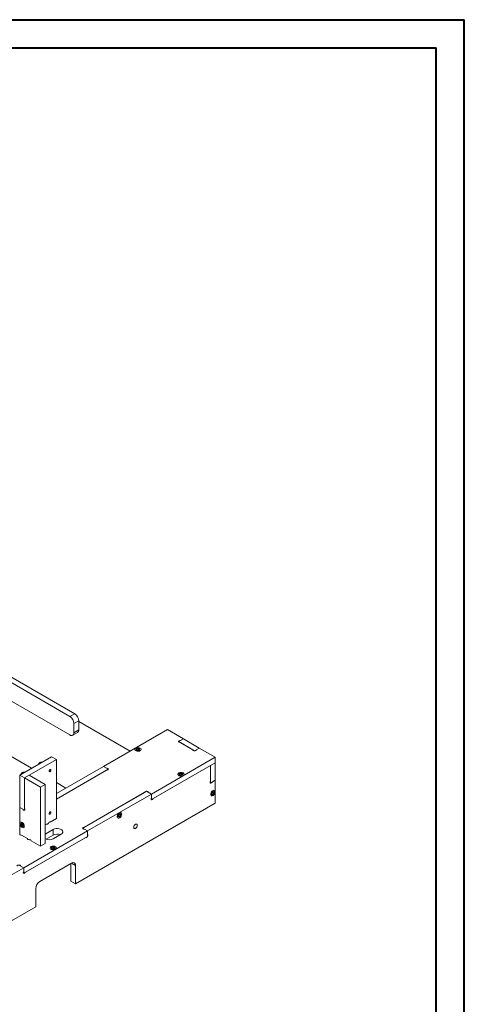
# Model space of a CAD drawing. Header units: millimetres. Extents: x 0 to 210, y 0 to 297.
# Tile 10 of 10: x 131 to 210, y 123 to 297. Entities that reach past the tile are written whole.
import ezdxf

# ---------------------------------------------------------------- set-up
doc = ezdxf.new("R2010")
doc.units = ezdxf.units.MM

msp = doc.modelspace()

# ---------------------------------------------------------------- linework, layer by layer
at = {"color": 7, "linetype": 'Continuous', "lineweight": 40}
for p, q in [((0.08, 297.21), (210.08, 297.21)), ((210.08, 0.21), (210.08, 297.21)), ((210.08, 292.21), (210.08, 297.21)), ((10.08, 292.21), (205.08, 292.21)), ((205.08, 5.21), (205.08, 292.21))]:
    msp.add_line(p, q, dxfattribs=at)
at = {"color": 7, "linetype": 'Continuous', "lineweight": 15}
for p, q in [((126.38, 181.7), (140.22, 173.68)), ((127.22, 182.19), (141.07, 174.17)), ((140.22, 170.42), (124.12, 179.74)), ((116.47, 174.31), (133.44, 164.52)), ((141.07, 174.17), (140.22, 173.68)), ((141.78, 172.95), (140.93, 172.46)), ((141.78, 172.95), (141.78, 171.31)), ((141.78, 172.8), (150.87, 167.56)), ((140.93, 172.46), (140.93, 170.83)), ((141.78, 171.31), (140.93, 170.83)), ((157.48, 171.38), (146.17, 164.84)), ((160.31, 169.74), (157.48, 171.38)), ((140.72, 170.37), (141.57, 170.86)), ((160.31, 169.74), (159.46, 169.25)), ((159.78, 169.44), (160.31, 169.74)), ((160.31, 169.74), (163.14, 168.11)), ((152.07, 167.97), (152.01, 167.83)), ((152.01, 167.83), (152.19, 167.72)), ((152.32, 168.01), (152.07, 167.97)), ((152.07, 167.79), (152.07, 167.97)), ((152.32, 167.76), (152.16, 167.74)), ((152.19, 167.72), (152.43, 167.76)), ((152.5, 167.9), (152.32, 168.01)), ((152.32, 167.76), (152.32, 168.01)), ((152.34, 167.75), (152.32, 167.76)), ((152.43, 167.76), (152.5, 167.9)), ((159.46, 169.25), (162.29, 167.62)), ((161.97, 167.8), (159.78, 169.07)), ((163.14, 168.11), (162.29, 167.62)), ((163.14, 168.11), (162.61, 167.8)), ((165.97, 166.48), (163.14, 168.11)), ((136.98, 166.56), (131.32, 163.29)), ((137.83, 166.07), (132.17, 162.81)), ((137.83, 166.07), (136.98, 166.56)), ((137.83, 155.62), (137.83, 166.07)), ((154.66, 159.95), (165.97, 166.48)), ((165.97, 166.48), (165.97, 165.5)), ((137.83, 160.03), (146.17, 164.84)), ((137.83, 159.05), (147.02, 164.35)), ((146.7, 164.17), (137.83, 159.05)), ((146.17, 164.84), (146.7, 164.54)), ((146.17, 164.84), (147.02, 164.35)), ((154.66, 158.97), (165.97, 165.5)), ((154.98, 159.15), (165.12, 165.01)), ((165.97, 165.5), (165.12, 165.01)), ((165.12, 165.01), (165.12, 162.27)), ((165.12, 165.01), (165.12, 161.9)), ((165.97, 165.5), (165.97, 162.39)), ((132.17, 162.81), (131.32, 163.29)), ((131.32, 163.29), (131.32, 157.58)), ((132.17, 162.81), (133.02, 163.29)), ((132.17, 162.81), (132.17, 157.46)), ((135, 161.17), (132.17, 162.81)), ((132.17, 162.81), (132.17, 157.09)), ((135.85, 161.66), (133.02, 163.29)), ((159.71, 163.56), (159.64, 163.42)), ((159.64, 163.42), (159.82, 163.31)), ((159.95, 163.6), (159.71, 163.56)), ((159.71, 163.38), (159.71, 163.56)), ((159.95, 163.35), (159.8, 163.33)), ((159.82, 163.31), (160.07, 163.35)), ((160.13, 163.49), (159.95, 163.6)), ((159.95, 163.35), (159.95, 163.6)), ((159.98, 163.34), (159.95, 163.35)), ((160.07, 163.35), (160.13, 163.49)), ((165.97, 162.39), (165.12, 161.9)), ((165.44, 162.09), (165.97, 162.39)), ((165.97, 162.39), (165.97, 158.31)), ((135, 161.17), (135.85, 161.66)), ((135, 150.72), (135, 161.17)), ((135.85, 151.21), (135.85, 161.66)), ((137.83, 161.99), (139.52, 161.01)), ((142.49, 153.9), (153.81, 160.44)), ((142.81, 154.09), (153.49, 160.25)), ((143.34, 153.41), (154.66, 159.95)), ((153.81, 160.44), (154.66, 159.95)), ((154.13, 160.25), (154.66, 159.95)), ((154.66, 159.95), (154.66, 159.34)), ((154.66, 159.95), (154.66, 158.97)), ((165.55, 160.32), (165.39, 160.12)), ((165.39, 160.09), (165.49, 160.22)), ((165.39, 160.12), (165.39, 159.91)), ((165.39, 159.99), (165.55, 159.9)), ((165.39, 159.91), (165.55, 159.9)), ((165.49, 160.22), (165.49, 160.25)), ((165.49, 160.22), (165.7, 160.09)), ((165.7, 160.3), (165.55, 160.32)), ((165.55, 159.9), (165.7, 160.09)), ((165.7, 160.09), (165.7, 160.3)), ((131.32, 157.58), (131.32, 152.84)), ((131.85, 157.27), (131.32, 157.58)), ((132.17, 157.09), (131.32, 157.58)), ((165.97, 158.31), (141.22, 144.02)), ((136.73, 154.99), (137.83, 155.62)), ((149, 156.4), (148.84, 156.2)), ((148.84, 156.18), (148.94, 156.3)), ((148.84, 156.2), (148.84, 156)), ((148.84, 156.07), (149, 155.98)), ((148.84, 156), (149, 155.98)), ((148.94, 156.3), (148.94, 156.33)), ((148.94, 156.3), (149.15, 156.18)), ((149.15, 156.38), (149, 156.4)), ((149, 155.98), (149.15, 156.18)), ((149.15, 156.18), (149.15, 156.38)), ((131.75, 154.68), (131.59, 154.67)), ((131.59, 154.67), (131.59, 154.46)), ((131.8, 154.58), (131.59, 154.46)), ((131.59, 154.46), (131.75, 154.27)), ((131.9, 154.49), (131.75, 154.68)), ((131.9, 154.36), (131.75, 154.27)), ((131.75, 154.27), (131.9, 154.28)), ((131.8, 154.61), (131.8, 154.58)), ((131.8, 154.58), (131.9, 154.46)), ((131.9, 154.28), (131.9, 154.49)), ((135.85, 154.48), (136.09, 154.62)), ((137.26, 153.66), (135.85, 152.84)), ((137.26, 153.66), (137.26, 152.68)), ((142.49, 153.9), (143.34, 153.41)), ((143.34, 153.41), (142.81, 153.72)), ((131.64, 152.66), (132.7, 152.05)), ((132.03, 146.88), (143.34, 153.41)), ((132.03, 145.9), (143.34, 152.43)), ((132.35, 146.09), (143.02, 152.25)), ((137.26, 152.68), (136, 151.95)), ((137.26, 152.03), (138.68, 152.84)), ((143.34, 152.8), (143.34, 153.41)), ((143.34, 153.41), (143.34, 152.43)), ((133.34, 151.68), (135, 150.72)), ((135, 150.72), (135.85, 151.21)), ((137.08, 150.5), (137.02, 150.36)), ((137.02, 150.36), (137.2, 150.25)), ((137.33, 150.54), (137.08, 150.5)), ((137.08, 150.32), (137.08, 150.5)), ((137.33, 150.29), (137.17, 150.27)), ((137.2, 150.25), (137.44, 150.29)), ((137.51, 150.43), (137.33, 150.54)), ((137.33, 150.29), (137.33, 150.54)), ((137.35, 150.28), (137.33, 150.29)), ((137.44, 150.29), (137.51, 150.43)), ((120.71, 140.35), (132.03, 146.88)), ((131.18, 147.37), (132.03, 146.88)), ((131.5, 147.19), (132.03, 146.88)), ((132.03, 146.88), (132.03, 146.27)), ((132.03, 146.88), (132.03, 145.9)), ((140.51, 147.7), (134.86, 144.43)), ((140.37, 144.51), (140.37, 147.62)), ((141.22, 144.02), (141.22, 147.29)), ((134.15, 143.21), (134.15, 139.94)), ((140.37, 144.51), (141.22, 144.02)), ((134.15, 139.94), (123.85, 134))]:
    msp.add_line(p, q, dxfattribs=at)
at = {"color": 8, "linetype": 'Continuous', "lineweight": 15}
msp.add_line((140.51, 147.7), (141.22, 147.29), dxfattribs=at)
at = {"color": 7, "linetype": 'Continuous', "lineweight": 15, "flags": 128}
for points in [[(159.78, 169.07), (159.66, 169.08), (159.56, 169.12), (159.49, 169.18), (159.46, 169.25), (159.49, 169.32), (159.56, 169.38), (159.66, 169.42), (159.78, 169.44)], [(152.65, 168.09), (152.48, 168.16), (152.28, 168.19), (152.07, 168.17), (151.89, 168.11), (151.76, 168.02), (151.7, 167.91), (151.71, 167.79), (151.79, 167.68), (151.94, 167.6), (152.12, 167.55), (152.33, 167.54), (152.52, 167.58), (152.68, 167.66), (152.78, 167.76), (152.81, 167.88), (152.76, 168), (152.65, 168.09)], [(152.03, 168), (151.96, 167.94), (151.93, 167.87), (151.96, 167.79), (152.03, 167.73), (152.13, 167.69), (152.25, 167.68), (152.37, 167.69), (152.48, 167.73), (152.55, 167.79), (152.57, 167.87), (152.55, 167.94), (152.48, 168), (152.37, 168.04), (152.25, 168.05), (152.13, 168.04), (152.03, 168)], [(162.61, 167.8), (162.59, 167.73), (162.52, 167.67), (162.42, 167.63), (162.29, 167.62), (162.17, 167.63), (162.07, 167.67), (162, 167.73), (161.97, 167.8)], [(136.85, 164.2), (136.84, 164.26), (136.81, 164.3), (136.75, 164.31), (136.7, 164.29), (136.64, 164.24), (136.59, 164.17), (136.55, 164.1), (136.54, 164.02), (136.55, 163.96), (136.59, 163.92), (136.64, 163.91), (136.7, 163.93), (136.75, 163.98), (136.81, 164.05), (136.84, 164.13), (136.85, 164.2)], [(146.7, 164.54), (146.82, 164.53), (146.93, 164.49), (146.99, 164.43), (147.02, 164.35), (146.99, 164.28), (146.93, 164.22), (146.82, 164.18), (146.7, 164.17)], [(160.28, 163.69), (160.11, 163.75), (159.91, 163.78), (159.71, 163.76), (159.53, 163.71), (159.4, 163.61), (159.33, 163.5), (159.34, 163.38), (159.43, 163.27), (159.57, 163.19), (159.76, 163.14), (159.97, 163.14), (160.16, 163.17), (160.32, 163.25), (160.42, 163.35), (160.45, 163.47), (160.4, 163.59), (160.28, 163.69)], [(160.11, 163.33), (160.18, 163.39), (160.21, 163.46), (160.18, 163.53), (160.11, 163.59), (160.01, 163.63), (159.89, 163.64), (159.77, 163.63), (159.66, 163.59), (159.59, 163.53), (159.57, 163.46), (159.59, 163.39), (159.66, 163.33), (159.77, 163.29), (159.89, 163.27), (160.01, 163.29), (160.11, 163.33)], [(165.12, 162.27), (165.07, 162.16), (165.05, 162.05), (165.07, 161.96), (165.12, 161.9), (165.19, 161.89), (165.28, 161.92), (165.37, 161.99), (165.44, 162.09)], [(165.94, 160.34), (165.91, 160.49), (165.84, 160.59), (165.72, 160.62), (165.58, 160.58), (165.44, 160.49), (165.31, 160.34), (165.21, 160.15), (165.16, 159.97), (165.16, 159.8), (165.21, 159.67), (165.31, 159.61), (165.44, 159.61), (165.58, 159.67), (165.72, 159.8), (165.84, 159.97), (165.91, 160.16), (165.94, 160.34)], [(153.49, 160.25), (153.51, 160.32), (153.58, 160.38), (153.68, 160.42), (153.81, 160.44), (153.93, 160.42), (154.03, 160.38), (154.1, 160.32), (154.13, 160.25)], [(154.66, 159.34), (154.61, 159.22), (154.59, 159.11), (154.61, 159.02), (154.66, 158.97), (154.73, 158.95), (154.82, 158.98), (154.9, 159.05), (154.98, 159.15)], [(165.77, 160.24), (165.75, 160.13), (165.71, 160.02), (165.63, 159.92), (165.55, 159.85), (165.46, 159.82), (165.39, 159.83), (165.34, 159.89), (165.32, 159.98), (165.34, 160.09), (165.39, 160.2), (165.46, 160.3), (165.55, 160.37), (165.63, 160.4), (165.71, 160.39), (165.75, 160.33), (165.77, 160.24)], [(132.17, 157.46), (132.22, 157.35), (132.24, 157.24), (132.22, 157.15), (132.17, 157.09), (132.1, 157.08), (132.01, 157.11), (131.92, 157.18), (131.85, 157.27)], [(136.85, 156.69), (136.84, 156.75), (136.81, 156.79), (136.75, 156.8), (136.7, 156.78), (136.64, 156.73), (136.59, 156.66), (136.55, 156.58), (136.54, 156.51), (136.55, 156.45), (136.59, 156.41), (136.64, 156.4), (136.7, 156.42), (136.75, 156.47), (136.81, 156.54), (136.84, 156.61), (136.85, 156.69)], [(149.4, 156.42), (149.37, 156.57), (149.29, 156.67), (149.18, 156.7), (149.04, 156.67), (148.89, 156.57), (148.76, 156.42), (148.66, 156.24), (148.61, 156.05), (148.61, 155.88), (148.66, 155.76), (148.76, 155.69), (148.89, 155.69), (149.04, 155.76), (149.18, 155.88), (149.29, 156.05), (149.37, 156.24), (149.4, 156.42)], [(149.23, 156.32), (149.21, 156.21), (149.16, 156.1), (149.09, 156), (149, 155.93), (148.91, 155.9), (148.84, 155.91), (148.79, 155.97), (148.77, 156.06), (148.79, 156.17), (148.84, 156.28), (148.91, 156.38), (149, 156.45), (149.09, 156.48), (149.16, 156.47), (149.21, 156.41), (149.23, 156.32)], [(132.14, 154.25), (132.11, 154.43), (132.04, 154.62), (131.92, 154.78), (131.78, 154.91), (131.64, 154.98), (131.51, 154.98), (131.41, 154.91), (131.36, 154.79), (131.36, 154.62), (131.41, 154.43), (131.51, 154.25), (131.64, 154.1), (131.78, 154), (131.92, 153.97), (132.04, 154), (132.11, 154.1), (132.14, 154.25)], [(131.97, 154.35), (131.95, 154.46), (131.91, 154.57), (131.83, 154.67), (131.75, 154.74), (131.66, 154.77), (131.59, 154.75), (131.54, 154.7), (131.52, 154.61), (131.54, 154.5), (131.59, 154.38), (131.66, 154.28), (131.75, 154.22), (131.83, 154.18), (131.91, 154.2), (131.95, 154.26), (131.97, 154.35)], [(136.09, 154.62), (136.22, 154.63), (136.32, 154.67), (136.39, 154.73), (136.41, 154.8)], [(136.37, 154.71), (136.41, 154.8), (136.49, 154.9), (136.57, 154.97), (136.66, 155), (136.73, 154.99)], [(138.68, 152.84), (138.85, 152.97), (138.95, 153.13), (138.97, 153.29), (138.91, 153.45), (138.77, 153.6), (138.57, 153.71), (138.32, 153.79), (138.04, 153.83), (137.76, 153.82), (137.49, 153.76), (137.26, 153.66)], [(142.81, 153.72), (142.69, 153.73), (142.59, 153.77), (142.52, 153.83), (142.49, 153.9), (142.52, 153.98), (142.59, 154.04), (142.69, 154.08), (142.81, 154.09)], [(151.52, 154.05), (151.54, 154.2), (151.61, 154.36), (151.71, 154.49), (151.83, 154.59), (151.95, 154.63), (152.05, 154.61), (152.11, 154.53), (152.14, 154.41), (152.11, 154.26), (152.05, 154.1), (151.95, 153.97), (151.83, 153.87), (151.71, 153.83), (151.61, 153.85), (151.54, 153.93), (151.52, 154.05)], [(131.32, 152.84), (131.35, 152.77), (131.42, 152.71), (131.52, 152.67), (131.64, 152.66)], [(132.7, 152.05), (132.72, 151.98), (132.79, 151.92), (132.9, 151.88), (133.02, 151.86), (133.12, 151.87)], [(133.02, 151.86), (133.09, 151.88), (133.18, 151.85), (133.27, 151.78), (133.34, 151.68)], [(143.02, 152.25), (143.1, 152.24), (143.18, 152.27), (143.27, 152.34), (143.34, 152.43), (143.39, 152.55), (143.41, 152.66), (143.39, 152.75), (143.34, 152.8)], [(137.66, 150.62), (137.49, 150.69), (137.29, 150.72), (137.08, 150.7), (136.9, 150.64), (136.77, 150.55), (136.71, 150.44), (136.72, 150.32), (136.8, 150.21), (136.94, 150.13), (137.13, 150.08), (137.34, 150.07), (137.53, 150.11), (137.69, 150.19), (137.79, 150.29), (137.82, 150.41), (137.77, 150.52), (137.66, 150.62)], [(137.03, 150.52), (136.97, 150.46), (136.94, 150.39), (136.97, 150.32), (137.03, 150.26), (137.14, 150.22), (137.26, 150.21), (137.38, 150.22), (137.49, 150.26), (137.56, 150.32), (137.58, 150.39), (137.56, 150.46), (137.49, 150.52), (137.38, 150.56), (137.26, 150.58), (137.14, 150.56), (137.03, 150.52)], [(130.86, 147.19), (130.88, 147.26), (130.95, 147.32), (131.06, 147.36), (131.18, 147.37), (131.3, 147.36), (131.41, 147.32), (131.48, 147.26), (131.5, 147.19)], [(132.03, 146.27), (131.98, 146.16), (131.96, 146.05), (131.98, 145.96), (132.03, 145.9), (132.1, 145.89), (132.19, 145.92), (132.28, 145.99), (132.35, 146.09)]]:
    msp.add_lwpolyline(points, dxfattribs=at)
at = {"color": 7, "linetype": 'Continuous', "lineweight": 15}
for centre, radius, start, end in [((139.4, 172.39), 1.54, 2.5526, 57.3419), ((140.24, 172.88), 1.54, 2.5526, 57.3419), ((141.28, 171.27), 0.502, 305.6552, 5.5357), ((140.5, 170.76), 0.437, 230.6388, 9.0567), ((135.44, 164.85), 0.843, 122.5409, 151.9859), ((135.15, 165.35), 0.262, 61.819, 128.0873), ((132.33, 163.05), 0.843, 122.5408, 151.986), ((132.03, 163.55), 0.262, 61.819, 128.0873), ((136.55, 153.36), 1.51, 242.0728, 297.9658), ((137.97, 151.3), 1.55, 69.3744, 117.3071), ((140.79, 147.36), 0.437, 350.786, 129.2032), ((135.69, 143.14), 1.54, 122.6055, 177.3945)]:
    msp.add_arc(centre, radius, start, end, dxfattribs=at)
for points in [[(135.27, 165.58), (135.23, 165.6), (135.17, 165.63), (135.04, 165.62), (134.91, 165.56), (134.78, 165.46), (134.69, 165.34), (134.63, 165.25), (134.61, 165.2), (134.61, 165.19)], [(132.15, 163.79), (132.12, 163.8), (132.06, 163.83), (131.93, 163.82), (131.79, 163.77), (131.67, 163.66), (131.58, 163.55), (131.52, 163.46), (131.5, 163.4), (131.5, 163.4)]]:
    msp.add_open_spline(points, degree=3, knots=[0, 0, 0, 0, 0.146164, 0.277054, 0.493972, 0.666768, 0.826904, 0.979345, 1, 1, 1, 1], dxfattribs=at)

doc.saveas('drawing.dxf')
